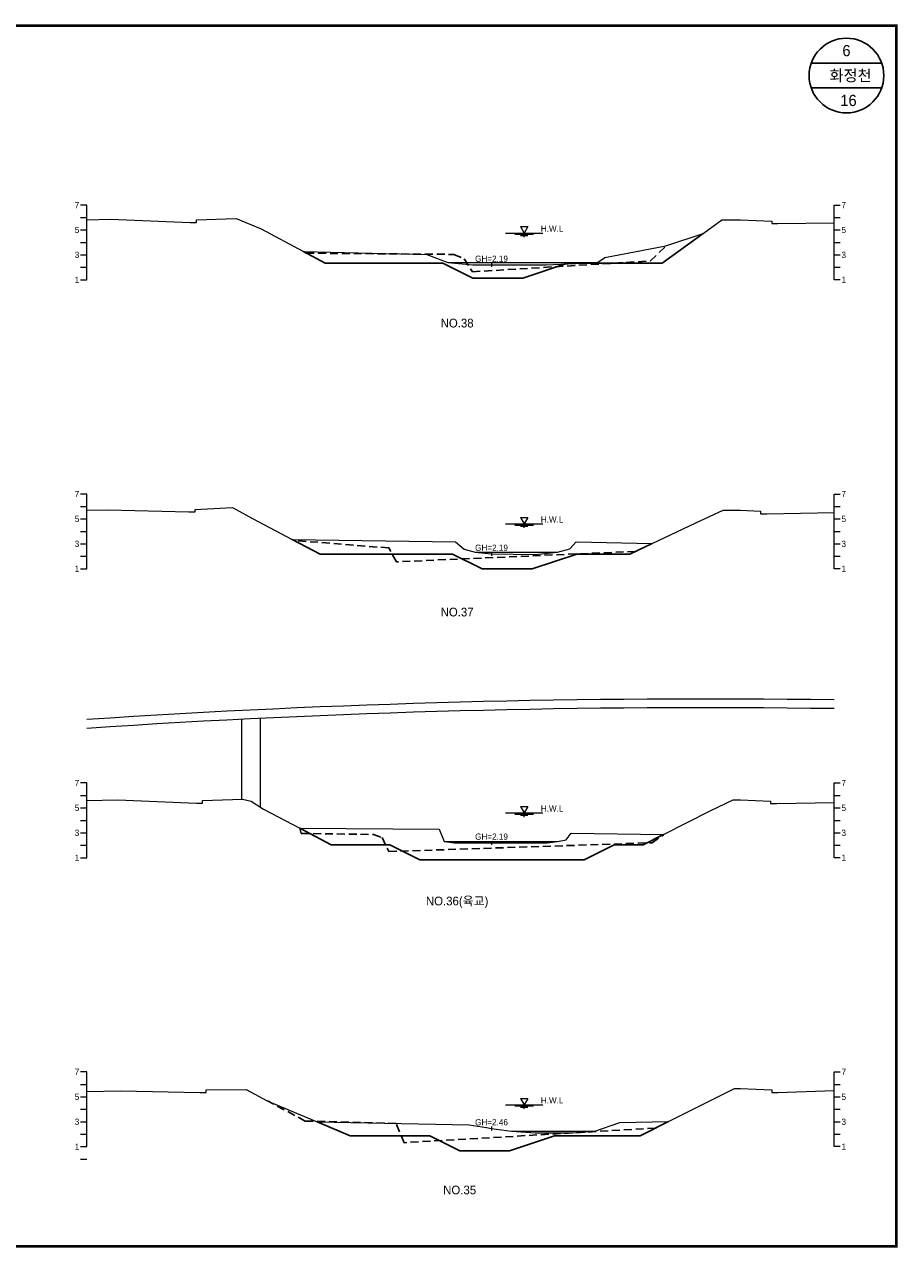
# Model space of a CAD drawing. Header units: metres. Extents: x 14497 to 21228, y -537 to 5153.
# Tile 7 of 40: x 16675 to 17376, y 24 to 1006. Entities that reach past the tile are written whole.
import ezdxf
from ezdxf.enums import TextEntityAlignment as Align

# ---------------------------------------------------------------- set-up
doc = ezdxf.new("R2010")
doc.units = ezdxf.units.M
doc.linetypes.add('DASHED2', pattern=[9.525, 6.35, -3.175])
for name, color, linetype in [('96년횡단', 160, 'DASHED2'), ('BOX', 6, 'CONTINUOUS'), ('DT2', 7, 'CONTINUOUS'), ('SWL', 7, 'CONTINUOUS'), ('계획', 6, 'CONTINUOUS')]:
    doc.layers.add(name, color=color, linetype=linetype)
for name, color, linetype, lineweight in [('DT1', 3, 'CONTINUOUS', 0), ('GT1', 2, 'CONTINUOUS', 0), ('LT1', 4, 'CONTINUOUS', 0), ('ST1', 7, 'CONTINUOUS', 0)]:
    doc.layers.add(name, color=color, linetype=linetype, lineweight=lineweight)
doc.styles.get("Standard").update_dxf_attribs({"font": 'Gulim.ttf'})

# ---------------------------------------------------------------- blocks, each defined once
blk = doc.blocks.new('SWL')
at = {"layer": 'LT1'}
for p, q in [((-15, 0), (15, 0)), ((-3, 5.2), (3, 5.2)), ((-3, 5.2), (0, 0)), ((3, 5.2), (0, 0)), ((-7.5, -0.9), (7.5, -0.9)), ((-3, -1.8), (3, -1.8)), ((-0.38, -2.7), (0.38, -2.7))]:
    blk.add_line(p, q, dxfattribs=at)

msp = doc.modelspace()

# ---------------------------------------------------------------- linework, layer by layer
at = {"layer": '96년횡단'}
for points in [[(16899, 823.6), (16901.29, 822.38), (17019.66, 821.39), (17028.01, 817.86), (17034.65, 807.41), (17177.74, 816.14), (17190, 828.2)], [(17179, 589.3), (17165.56, 582.97), (16973.68, 574.58), (16967.58, 585.7), (16891.63, 591.74), (16890, 592.6)], [(16896, 360.6), (16897.3, 356.49), (16955.28, 355.62), (16962.13, 353.17), (16967.52, 341.92), (17178.93, 349.01), (17188.09, 355.33)], [(17192, 125.1), (17181.59, 119.89), (16979.87, 108.19), (16973.48, 123.7), (16900.35, 125.58), (16870.27, 141.79)]]:
    msp.add_lwpolyline(points, dxfattribs=at)
at = {"layer": 'BOX'}
for p, q in [((17363.28, 975), (17306.72, 975)), ((17363.28, 955), (17306.72, 955))]:
    msp.add_line(p, q, dxfattribs=at)
at = {"layer": 'BOX', "const_width": 2}
msp.add_lwpolyline([(15975, 25), (17375, 25), (17375, 1005), (15975, 1005)], close=True, dxfattribs=at)
at = {"layer": 'BOX'}
msp.add_circle((17335, 965), 30, dxfattribs=at)
at = {"layer": 'DT1'}
for p, q in [((17015, 814.9), (17135, 814.9)), ((17037, 582.4), (17103, 582.4)), ((16849.5, 384.08), (16849.5, 448.13)), ((16864.5, 377.55), (16864.5, 448.87)), ((17012, 349.9), (17103, 349.9)), ((17066, 117.5), (17133, 117.5))]:
    msp.add_line(p, q, dxfattribs=at)
for radius, start, end in [(7458.75, 89.202181, 93.814032), (7451.75, 89.201431, 93.81762)]:
    msp.add_arc((17221.14, -6994.35), radius, start, end, dxfattribs=at)
at = {"layer": 'GT1'}
for points in [[(16725, 849.22), (16744, 849.6), (16808, 847.1), (16813, 847.1), (16813, 849.1), (16845, 850.1), (16865, 841.8), (16899, 823.6), (16998, 821.3), (17015, 814.9), (17035, 812.9), (17050, 812.9), (17094, 812.9), (17135, 814.9), (17141, 818.9), (17190, 828.2), (17220, 838.2), (17235, 849.1), (17245, 849.1), (17250, 849.1), (17275, 848.1), (17275, 846.1), (17280, 846.1), (17325, 846.81)], [(17050, 814.4), (17050, 811.4)], [(17050, 814.4), (17050, 811.4)], [(16725, 616), (16742, 616.3), (16807, 614.6), (16812, 614.6), (16812, 616.6), (16842, 618.1), (16858, 609.4), (16890, 592.6), (17021, 590.7), (17028, 584.8), (17037, 582.4), (17050, 580.9), (17085, 580.4), (17103, 582.4), (17113, 585), (17118, 590.5), (17179, 589.3), (17214, 605.8), (17236, 616.1), (17250, 616.1), (17266, 615.1), (17266, 613.1), (17271, 613.1), (17325, 614.13)], [(17050, 582.4), (17050, 579.4)], [(17050, 582.4), (17050, 579.4)], [(16725, 383.01), (16750, 383.5), (16813, 380.8), (16818, 380.8), (16818, 382.8), (16850, 384.1), (16857, 382.5), (16867, 375.9), (16896, 360.6), (17008, 359.8), (17012, 349.9), (17020, 348.9), (17050, 348.9), (17095, 348.9), (17103, 349.9), (17110, 351.3), (17114, 356.8), (17188, 355.5), (17226, 374.8), (17244, 383.5), (17250, 383.5), (17274, 382.5), (17274, 380.5), (17279, 380.5), (17325, 381.27)], [(17050, 350.4), (17050, 347.4)], [(17050, 350.4), (17050, 347.4)], [(16725, 149.33), (16752, 149.9), (16816, 148.6), (16821, 148.6), (16821, 150.6), (16853, 150.9), (16870, 141.9), (16910, 125), (17032, 122.5), (17046, 120.3), (17050, 119.6), (17066, 117.5), (17085, 116), (17115, 116), (17133, 117.5), (17153, 124.4), (17192, 125.1), (17245, 151.6), (17250, 151.6), (17275, 150.6), (17275, 148.6), (17280, 148.6), (17325, 150.21)], [(17050, 121.1), (17050, 118.1)], [(17050, 121.1), (17050, 118.1)]]:
    msp.add_lwpolyline(points, dxfattribs=at)
at = {"layer": 'ST1'}
for p, q in [((16725, 861), (16720, 861)), ((16725, 801), (16725, 861)), ((17325, 801), (17325, 861)), ((17325, 861), (17330, 861)), ((16720, 851), (16725, 851)), ((17325, 851), (17330, 851)), ((16720, 841), (16725, 841)), ((17325, 841), (17330, 841)), ((16720, 831), (16725, 831)), ((17325, 831), (17330, 831)), ((16720, 821), (16725, 821)), ((17325, 821), (17330, 821)), ((16720, 811), (16725, 811)), ((17325, 811), (17330, 811)), ((16720, 801), (16725, 801)), ((17330, 801), (17325, 801)), ((16725, 629), (16720, 629)), ((16725, 569), (16725, 629)), ((17325, 569), (17325, 629)), ((17325, 629), (17330, 629)), ((16720, 619), (16725, 619)), ((17325, 619), (17330, 619)), ((16720, 609), (16725, 609)), ((17325, 609), (17330, 609)), ((16720, 599), (16725, 599)), ((17325, 599), (17330, 599)), ((16720, 589), (16725, 589)), ((17325, 589), (17330, 589)), ((16720, 579), (16725, 579)), ((17325, 579), (17330, 579)), ((16720, 569), (16725, 569)), ((17330, 569), (17325, 569)), ((16725, 397), (16720, 397)), ((16725, 337), (16725, 397)), ((17325, 337), (17325, 397)), ((17325, 397), (17330, 397)), ((16720, 387), (16725, 387)), ((17325, 387), (17330, 387)), ((16720, 377), (16725, 377)), ((17325, 377), (17330, 377)), ((16720, 367), (16725, 367)), ((17325, 367), (17330, 367)), ((16720, 357), (16725, 357)), ((17325, 357), (17330, 357)), ((16720, 347), (16725, 347)), ((17325, 347), (17330, 347)), ((16720, 337), (16725, 337)), ((17330, 337), (17325, 337)), ((16725, 165), (16720, 165)), ((16725, 105), (16725, 165)), ((17325, 105), (17325, 165)), ((17325, 165), (17330, 165)), ((16720, 155), (16725, 155)), ((17325, 155), (17330, 155)), ((16720, 145), (16725, 145)), ((17325, 145), (17330, 145)), ((16720, 135), (16725, 135)), ((17325, 135), (17330, 135)), ((16720, 125), (16725, 125)), ((17325, 125), (17330, 125)), ((16720, 115), (16725, 115)), ((17325, 115), (17330, 115)), ((16720, 105), (16725, 105)), ((17330, 105), (17325, 105)), ((16720, 95), (16725, 95))]:
    msp.add_line(p, q, dxfattribs=at)
at = {"layer": '계획'}
for points in [[(16899, 823.6), (16916.32, 814.33), (17011.04, 814.33), (17035.04, 802.33), (17075.04, 802.33), (17111.04, 814.33), (17187.15, 814.33), (17220, 838.2)], [(16890, 592.6), (16912.46, 580.81), (17018.62, 580.81), (17042.62, 568.81), (17082.62, 568.81), (17118.62, 580.81), (17160.99, 580.81), (17179, 589.3)], [(16896, 360.6), (16896, 360.6), (16921.27, 347.27), (16968.46, 347.27), (16992.46, 335.27), (17124.46, 335.27), (17148.46, 347.27), (17171.8, 347.27), (17188, 355.5)], [(16910, 125), (16936.58, 113.77), (17000.48, 113.77), (17024.48, 101.77), (17064.48, 101.77), (17100.48, 113.77), (17169.34, 113.77), (17192, 125.1)]]:
    msp.add_lwpolyline(points, dxfattribs=at)

# ---------------------------------------------------------------- block references
at = {"layer": 'SWL'}
for p in [(17076.15, 838.49), (17076.15, 604.99), (17076.15, 372.89), (17076.15, 138.59)]:
    msp.add_blockref('SWL', p, dxfattribs=at)

# ---------------------------------------------------------------- texts
at = {"layer": 'DT1'}
for s, p in [('7', (16719, 861)), ('5', (16719, 841)), ('3', (16719, 821)), ('1', (16719, 801)), ('7', (16719, 629)), ('5', (16719, 609)), ('3', (16719, 589)), ('1', (16719, 569)), ('7', (16719, 397)), ('5', (16719, 377)), ('3', (16719, 357)), ('1', (16719, 337)), ('7', (16719, 165)), ('5', (16719, 145)), ('3', (16719, 125)), ('1', (16719, 105))]:
    msp.add_text(s, height=5, dxfattribs=at).set_placement(p, align=Align.MIDDLE_RIGHT)
for s, p in [('7', (17331, 861)), ('5', (17331, 841)), ('3', (17331, 821)), ('1', (17331, 801)), ('7', (17331, 629)), ('5', (17331, 609)), ('3', (17331, 589)), ('1', (17331, 569)), ('7', (17331, 397)), ('5', (17331, 377)), ('3', (17331, 357)), ('1', (17331, 337)), ('7', (17331, 165)), ('5', (17331, 145)), ('3', (17331, 125)), ('1', (17331, 105))]:
    msp.add_text(s, height=5, dxfattribs=at).set_placement(p, align=Align.MIDDLE_LEFT)
for s, p in [('GH=2.19', (17050, 817.9)), ('GH=2.19', (17050, 817.9)), ('GH=2.19', (17050, 585.9)), ('GH=2.19', (17050, 585.9)), ('GH=2.19', (17050, 353.9)), ('GH=2.19', (17050, 353.9)), ('GH=2.46', (17050, 124.6)), ('GH=2.46', (17050, 124.6))]:
    msp.add_text(s, height=5, dxfattribs=at).set_placement(p, align=Align.MIDDLE_CENTER)
at = {"layer": 'DT2'}
for s, height, p in [(' 6 ', 9, (17335, 985)), ('  화정천', 9, (17335, 965)), (' 16', 9, (17335, 945)), ('NO.38', 7, (17022.39, 766.22)), ('NO.37', 7, (17022.39, 534.22)), ('NO.36(육교)', 7, (17022.39, 302.22)), ('NO.35', 7, (17024.41, 70.22))]:
    msp.add_text(s, height=height, dxfattribs=at).set_placement(p, align=Align.MIDDLE_CENTER)
at = {"layer": 'LT1'}
for p in [(17098.65, 842.07), (17098.65, 608.57), (17098.65, 376.47), (17098.65, 142.17)]:
    msp.add_text('H.W.L', height=5, dxfattribs=at).set_placement(p, align=Align.MIDDLE_CENTER)

doc.saveas('drawing.dxf')
